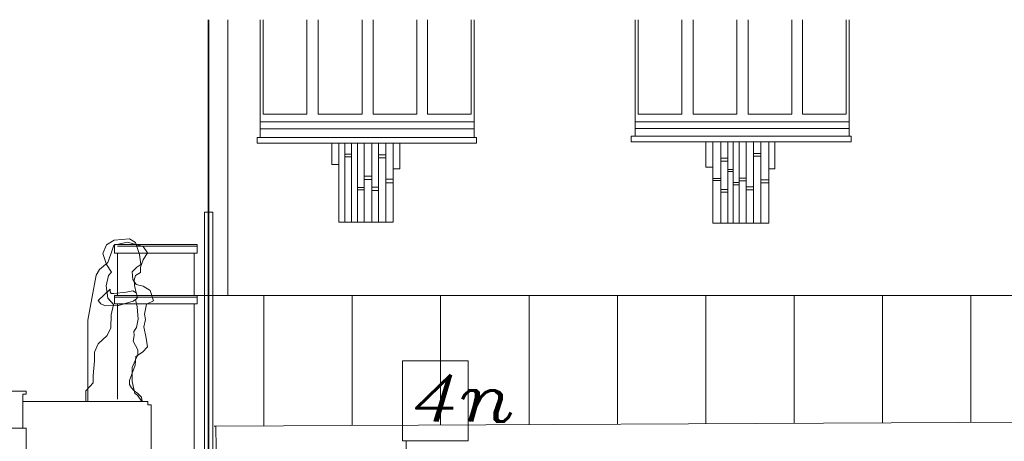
# Model space of a CAD drawing. Header units: millimetres. Extents: x -74 to 79, y 0 to 54.
# Tile 104 of 164: x -13.56 to -10.66, y 33.1 to 34.34. Entities that reach past the tile are written whole.
import ezdxf

# ---------------------------------------------------------------- set-up
doc = ezdxf.new("R2010")
doc.units = ezdxf.units.MM
doc.layers.add('10_Achsen Neubau', color=7, linetype='Continuous', lineweight=20)
doc.styles.add('Italic', font='Italic', dxfattribs={"width": 1.15})

msp = doc.modelspace()

# ---------------------------------------------------------------- linework, layer by layer
at = {"color": 2, "linetype": 'Continuous', "lineweight": 35}
msp.add_line((-12.9998545, 34.3427933), (-12.9998545, 25.4475177), dxfattribs=at)
at = {"color": 8, "linetype": 'Continuous', "lineweight": 18}
for p, q in [((-12.9425158, 34.3427933), (-12.9425158, 33.5307115)), ((-12.8480879, 34.3427933), (-12.8480879, 33.9963127)), ((-12.8391257, 34.3427933), (-12.8391257, 34.064217)), ((-12.7101716, 34.064217), (-12.7101716, 34.3427933)), ((-12.6774248, 34.064217), (-12.6774248, 34.3427933)), ((-12.5481504, 34.064217), (-12.5481504, 34.3427933)), ((-12.5151068, 34.064217), (-12.5151068, 34.3427933)), ((-12.3870053, 34.064217), (-12.3870053, 34.3427933)), ((-12.3551457, 34.064217), (-12.3551457, 34.3427933)), ((-12.2268811, 34.064217), (-12.2268811, 34.3427933)), ((-12.2180879, 33.9963127), (-12.2180879, 34.3427933)), ((-11.744896, 34.3427933), (-11.744896, 34.0001727)), ((-11.7359338, 34.3427933), (-11.7359338, 34.064217)), ((-11.7359338, 34.3427933), (-11.7359338, 34.064217)), ((-11.6069797, 34.064217), (-11.6069797, 34.3427933)), ((-11.6069797, 34.064217), (-11.6069797, 34.3427933)), ((-11.5742329, 34.064217), (-11.5742329, 34.3427933)), ((-11.5742329, 34.064217), (-11.5742329, 34.3427933)), ((-11.4449585, 34.064217), (-11.4449585, 34.3427933)), ((-11.411915, 34.064217), (-11.411915, 34.3427933)), ((-11.2838134, 34.064217), (-11.2838134, 34.3427933)), ((-11.2519538, 34.064217), (-11.2519538, 34.3427933)), ((-11.1236893, 34.064217), (-11.1236893, 34.3427933)), ((-11.114896, 34.0001727), (-11.114896, 34.3427933)), ((-12.2180879, 34.0423087), (-12.8480879, 34.0423087)), ((-12.7101716, 34.064217), (-12.8391257, 34.064217)), ((-12.5481504, 34.064217), (-12.6774248, 34.064217)), ((-12.3870053, 34.064217), (-12.5151068, 34.064217)), ((-12.2268811, 34.064217), (-12.3551457, 34.064217)), ((-11.744896, 34.041545), (-11.114896, 34.041545)), ((-11.6069797, 34.064217), (-11.7359338, 34.064217)), ((-11.6069797, 34.064217), (-11.7359338, 34.064217)), ((-11.4449585, 34.064217), (-11.5742329, 34.064217)), ((-11.4449585, 34.064217), (-11.5742329, 34.064217)), ((-11.2838134, 34.064217), (-11.411915, 34.064217)), ((-11.1236893, 34.064217), (-11.2519538, 34.064217)), ((-12.8480879, 34.0216501), (-12.2180879, 34.0216501)), ((-11.744896, 34.0228197), (-11.114896, 34.0228197)), ((-12.8567362, 33.9788882), (-12.8567362, 33.9963127)), ((-12.8567362, 33.9963127), (-12.2115398, 33.9963127)), ((-12.2115398, 33.9788882), (-12.2115398, 33.9963095)), ((-11.1088787, 34.0001727), (-11.7564459, 34.0001727)), ((-11.7564459, 33.9828985), (-11.7564459, 34.0001727)), ((-11.5314459, 33.9828985), (-11.7564459, 33.9828985)), ((-11.5364919, 33.9089732), (-11.5364919, 33.9828985)), ((-11.3338787, 33.9828985), (-11.5314459, 33.9828985)), ((-11.5163787, 33.9089732), (-11.5163787, 33.9828985)), ((-11.4925938, 33.7439732), (-11.4925938, 33.9828985)), ((-11.4718628, 33.7439732), (-11.4718628, 33.9828985)), ((-11.4559836, 33.7439732), (-11.4559836, 33.9828985)), ((-11.4383402, 33.7439732), (-11.4383402, 33.9828985)), ((-11.4180503, 33.7439732), (-11.4180503, 33.9828985)), ((-11.396437, 33.7439732), (-11.396437, 33.9828985)), ((-11.3748238, 33.7439732), (-11.3748238, 33.9828985)), ((-11.3513787, 33.9039732), (-11.3513787, 33.9828985)), ((-11.3338787, 33.9828985), (-11.3338787, 33.9039732)), ((-11.3338787, 33.9828985), (-11.1088787, 33.9828985)), ((-11.1088787, 33.9828985), (-11.1088787, 34.0001727)), ((-12.636778, 33.9788882), (-12.8567362, 33.9788882)), ((-12.636778, 33.9161844), (-12.636778, 33.9788882)), ((-12.4365398, 33.9788882), (-12.636778, 33.9788882)), ((-12.6165398, 33.9161844), (-12.6165398, 33.9788882)), ((-12.5988876, 33.7462687), (-12.5988876, 33.9788882)), ((-12.5792858, 33.7462687), (-12.5792858, 33.9788882)), ((-12.5613641, 33.7462687), (-12.5613641, 33.9788882)), ((-12.5414331, 33.7462687), (-12.5414331, 33.9788882)), ((-12.518868, 33.7462687), (-12.518868, 33.9788882)), ((-12.5000144, 33.7462687), (-12.5000144, 33.9788882)), ((-12.4780185, 33.7462687), (-12.4780185, 33.9788882)), ((-12.4565398, 33.9039162), (-12.4565398, 33.9788882)), ((-12.4365398, 33.9788882), (-12.4365398, 33.9039162)), ((-12.4365398, 33.9788882), (-12.2115398, 33.9788882)), ((-12.5988876, 33.9467924), (-12.5792858, 33.9467924)), ((-12.5988876, 33.9391091), (-12.5792858, 33.9391091)), ((-12.5000144, 33.944697), (-12.4780185, 33.944697)), ((-12.5000144, 33.935966), (-12.4780185, 33.935966)), ((-11.4925938, 33.9350619), (-11.4718628, 33.9350619)), ((-11.4925938, 33.9263894), (-11.4718628, 33.9263894)), ((-11.396437, 33.9483293), (-11.3748238, 33.9483293)), ((-11.396437, 33.9411655), (-11.3748238, 33.9411655)), ((-12.6165398, 33.9161844), (-12.636778, 33.9161844)), ((-12.6165398, 33.7462687), (-12.6165398, 33.9161844)), ((-12.4565398, 33.9039162), (-12.4565398, 33.7462687)), ((-12.4365398, 33.9039162), (-12.4565398, 33.9039162)), ((-11.5163787, 33.9089732), (-11.5364919, 33.9089732)), ((-11.5163787, 33.7439732), (-11.5163787, 33.9089732)), ((-11.4718628, 33.9018711), (-11.4559836, 33.9018711)), ((-11.4718628, 33.8953584), (-11.4559836, 33.8953584)), ((-11.3338787, 33.9039732), (-11.3513787, 33.9039732)), ((-11.3513787, 33.9039732), (-11.3513787, 33.7439732)), ((-12.5414331, 33.8825321), (-12.518868, 33.8825321)), ((-12.5414331, 33.8720549), (-12.518868, 33.8720549)), ((-12.4780185, 33.8727534), (-12.4565398, 33.8727534)), ((-11.5163787, 33.8754133), (-11.4925938, 33.8754133)), ((-11.4925938, 33.8695569), (-11.5163787, 33.8695569)), ((-11.4383402, 33.8759458), (-11.4180503, 33.8759458)), ((-11.4383402, 33.8678996), (-11.4180503, 33.8678996)), ((-11.3748238, 33.8713606), (-11.3513787, 33.8713606)), ((-12.5613641, 33.8483065), (-12.5414331, 33.8483065)), ((-12.5613641, 33.8416709), (-12.5414331, 33.8416709)), ((-12.518868, 33.8493542), (-12.5000144, 33.8493542)), ((-12.518868, 33.840274), (-12.5000144, 33.840274)), ((-12.4780185, 33.8625784), (-12.4565398, 33.8625784)), ((-11.4925938, 33.8426436), (-11.4718628, 33.8426436)), ((-11.4559836, 33.8634359), (-11.4383402, 33.8634359)), ((-11.4559836, 33.8566684), (-11.4383402, 33.8566684)), ((-11.4180503, 33.8504661), (-11.396437, 33.8504661)), ((-11.4180503, 33.8422522), (-11.396437, 33.8422522)), ((-11.3748238, 33.8623754), (-11.3513787, 33.8623754)), ((-11.4925938, 33.8350315), (-11.4718628, 33.8350315)), ((-12.9866413, 33.7757115), (-13.0116413, 33.7757115)), ((-13.0116413, 32.1937046), (-13.0116413, 33.7757115)), ((-13.0116413, 33.7757115), (-13.0116413, 32.1937046)), ((-12.9866413, 33.7757115), (-12.9866413, 32.1893863)), ((-12.4565398, 33.7462687), (-12.6165398, 33.7462687)), ((-11.3513787, 33.7439732), (-11.5163787, 33.7439732)), ((-13.3000385, 33.6797863), (-13.2777883, 33.6938584)), ((-13.2777883, 33.6938584), (-13.3000385, 33.6797863)), ((-13.2777883, 33.6938584), (-13.2318542, 33.6975486)), ((-13.2318542, 33.6975486), (-13.2777883, 33.6938584)), ((-13.2318542, 33.6975486), (-13.2141576, 33.6871334)), ((-13.2141576, 33.6871334), (-13.2318542, 33.6975486)), ((-13.3108095, 33.6547008), (-13.3000385, 33.6797863)), ((-13.3000385, 33.6797863), (-13.3108095, 33.6547008)), ((-13.2874548, 33.6522834), (-13.2779977, 33.6784722)), ((-13.2779977, 33.6784722), (-13.2874548, 33.6522834)), ((-13.2779977, 33.6784722), (-13.2386339, 33.6873353)), ((-13.2386339, 33.6873353), (-13.2779977, 33.6784722)), ((-13.0336264, 33.6808019), (-13.2764875, 33.6808019)), ((-13.2764875, 33.6558019), (-13.2764875, 33.6808019)), ((-13.0336264, 33.6758019), (-13.2680569, 33.6758019)), ((-13.2386339, 33.6873353), (-13.1918822, 33.6749733)), ((-13.1918822, 33.6749733), (-13.2386339, 33.6873353)), ((-13.2141576, 33.6871334), (-13.2033324, 33.6516713)), ((-13.2033324, 33.6516713), (-13.2141576, 33.6871334)), ((-13.1918822, 33.6749733), (-13.1795058, 33.6564089)), ((-13.1795058, 33.6564089), (-13.1918822, 33.6749733)), ((-13.0336264, 33.6558019), (-13.0336264, 33.6808019)), ((-13.2997644, 33.6217854), (-13.3108095, 33.6547008)), ((-13.3108095, 33.6547008), (-13.2997644, 33.6217854)), ((-13.2963932, 33.6275308), (-13.2874548, 33.6522834)), ((-13.2874548, 33.6522834), (-13.2963932, 33.6275308)), ((-13.0336264, 33.6558019), (-13.2764875, 33.6558019)), ((-13.2680569, 33.6558019), (-13.2680569, 33.5307413)), ((-13.2033324, 33.6516713), (-13.1989858, 33.6218469)), ((-13.1989858, 33.6218469), (-13.2033324, 33.6516713)), ((-13.1923602, 33.636084), (-13.1994455, 33.6144669)), ((-13.1994455, 33.6144669), (-13.1923602, 33.636084)), ((-13.1795058, 33.6564089), (-13.1923602, 33.636084)), ((-13.1923602, 33.636084), (-13.1795058, 33.6564089)), ((-13.0420569, 33.6558019), (-13.0420569, 33.5307413)), ((-13.3306303, 33.5908122), (-13.3204867, 33.606851)), ((-13.3204867, 33.606851), (-13.3306303, 33.5908122)), ((-13.3204867, 33.606851), (-13.2963932, 33.6275308)), ((-13.2963932, 33.6275308), (-13.3204867, 33.606851)), ((-13.2857141, 33.5995695), (-13.2997644, 33.6217854)), ((-13.2997644, 33.6217854), (-13.2857141, 33.5995695)), ((-13.2109551, 33.614277), (-13.2240733, 33.6006961)), ((-13.2240733, 33.6006961), (-13.2109551, 33.614277)), ((-13.1989858, 33.6218469), (-13.2109551, 33.614277)), ((-13.2109551, 33.614277), (-13.1989858, 33.6218469)), ((-13.1994455, 33.6144669), (-13.1994455, 33.5979652)), ((-13.1994455, 33.5979652), (-13.1994455, 33.6144669)), ((-13.3431482, 33.5223321), (-13.3306303, 33.5908122)), ((-13.3306303, 33.5908122), (-13.3431482, 33.5223321)), ((-13.3006115, 33.5594611), (-13.293812, 33.5896601)), ((-13.293812, 33.5896601), (-13.3006115, 33.5594611)), ((-13.293812, 33.5896601), (-13.2857141, 33.5995695)), ((-13.2857141, 33.5995695), (-13.293812, 33.5896601)), ((-13.2240733, 33.6006961), (-13.2222438, 33.577924)), ((-13.2222438, 33.577924), (-13.2240733, 33.6006961)), ((-13.2222438, 33.577924), (-13.2128181, 33.5630203)), ((-13.2128181, 33.5630203), (-13.2222438, 33.577924)), ((-13.2143907, 33.5898481), (-13.2181486, 33.5756359)), ((-13.2181486, 33.5756359), (-13.2143907, 33.5898481)), ((-13.2181486, 33.5756359), (-13.2171928, 33.56032)), ((-13.2171928, 33.56032), (-13.2181486, 33.5756359)), ((-13.1994455, 33.5979652), (-13.2143907, 33.5898481)), ((-13.2143907, 33.5898481), (-13.1994455, 33.5979652)), ((-13.3242893, 33.5162129), (-13.289473, 33.5490695)), ((-13.2960277, 33.5227905), (-13.3006115, 33.5594611)), ((-13.3006115, 33.5594611), (-13.2960277, 33.5227905)), ((-13.289473, 33.5417449), (-13.289473, 33.5490695)), ((-13.289473, 33.5490695), (-13.289473, 33.5417449)), ((-13.289473, 33.5490695), (-13.289473, 33.5417449)), ((-13.2171928, 33.56032), (-13.2122579, 33.5384024)), ((-13.2122579, 33.5384024), (-13.2171928, 33.56032)), ((-13.2128181, 33.5630203), (-13.1920888, 33.558353)), ((-13.1920888, 33.558353), (-13.2128181, 33.5630203)), ((-13.1920888, 33.558353), (-13.1710111, 33.5457907)), ((-13.1710111, 33.5457907), (-13.1920888, 33.558353)), ((-13.3548369, 33.4583878), (-13.3431482, 33.5223321)), ((-13.3431482, 33.5223321), (-13.3548369, 33.4583878)), ((-13.2791871, 33.5038887), (-13.2960277, 33.5227905)), ((-13.2960277, 33.5227905), (-13.283546, 33.5087812)), ((-13.2861571, 33.5364402), (-13.289473, 33.5417449)), ((-13.289473, 33.5417449), (-13.2861571, 33.5364402)), ((-13.289473, 33.5417449), (-13.2861571, 33.5364402)), ((-13.2785331, 33.5364402), (-13.2861571, 33.5364402)), ((-13.2861571, 33.5364402), (-13.2785331, 33.5364402)), ((-13.2861571, 33.5364402), (-13.2785331, 33.5364402)), ((-13.2416519, 33.5403926), (-13.2785331, 33.5364402)), ((-13.2785331, 33.5364402), (-13.2416519, 33.5403926)), ((-13.2785331, 33.5364402), (-13.2416519, 33.5403926)), ((-13.0336264, 33.5307413), (-13.2764875, 33.5307413)), ((-13.2764875, 33.5057413), (-13.2764875, 33.5307413)), ((-13.033575, 33.5255615), (-13.2764875, 33.5257413)), ((-13.2222958, 33.5447508), (-13.2416519, 33.5403926)), ((-13.2416519, 33.5403926), (-13.2222958, 33.5447508)), ((-13.2416519, 33.5403926), (-13.2222958, 33.5447508)), ((-13.2122579, 33.5384024), (-13.2222958, 33.5447508)), ((-13.2222958, 33.5447508), (-13.2122579, 33.5384024)), ((-13.2222958, 33.5447508), (-13.2122579, 33.5384024)), ((-13.2117993, 33.5206808), (-13.2214982, 33.5135603)), ((-13.2214982, 33.5135603), (-13.2145911, 33.5186312)), ((-13.2145911, 33.5186312), (-13.2214982, 33.5135603)), ((-13.2145911, 33.5186312), (-13.2098889, 33.4977473)), ((-13.2098889, 33.4977473), (-13.2145911, 33.5186312)), ((-13.2122579, 33.5384024), (-13.2087799, 33.525455)), ((-13.2087799, 33.525455), (-13.2117993, 33.5206808)), ((-13.1710111, 33.5457907), (-13.1614921, 33.5146073)), ((-13.1614921, 33.5146073), (-13.1710111, 33.5457907)), ((-13.0420569, 33.5257413), (-13.0420569, 33.5257115)), ((-13.0336264, 33.5057413), (-13.0336264, 33.5307413)), ((-9.7903518, 33.5307115), (-13.0336264, 33.5307115)), ((-12.836802, 33.5307264), (-12.836802, 33.1467761)), ((-12.576802, 33.5307264), (-12.576802, 33.1480064)), ((-12.316802, 33.5307264), (-12.316802, 33.1492368)), ((-12.056802, 33.5307264), (-12.056802, 33.1504671)), ((-11.796802, 33.5307264), (-11.796802, 33.1516975)), ((-11.536802, 33.5307264), (-11.536802, 33.1529278)), ((-11.276802, 33.5307264), (-11.276802, 33.1541582)), ((-11.016802, 33.5307264), (-11.016802, 33.1553885)), ((-10.756802, 33.5307264), (-10.756802, 33.1566189)), ((-13.3163313, 33.5062654), (-13.3242893, 33.5162129)), ((-13.3242893, 33.5162129), (-13.3163313, 33.5062654)), ((-13.3163313, 33.5062654), (-13.3242893, 33.5162129)), ((-13.3032746, 33.5000716), (-13.3163313, 33.5062654)), ((-13.3163313, 33.5062654), (-13.3032746, 33.5000716)), ((-13.3032746, 33.5000716), (-13.3163313, 33.5062654)), ((-13.2642294, 33.50136), (-13.3032746, 33.5000716)), ((-13.3032746, 33.5000716), (-13.2659514, 33.5008684)), ((-13.2659514, 33.5008684), (-13.3032746, 33.5000716)), ((-13.2859972, 33.4736425), (-13.2791871, 33.5038887)), ((-13.2791871, 33.5038887), (-13.2859972, 33.4736425)), ((-13.283546, 33.5087812), (-13.2791871, 33.5038887)), ((-13.0336264, 33.5057413), (-13.2764875, 33.5057413)), ((-13.2680569, 33.5057413), (-13.2680569, 33.2258813)), ((-13.2659514, 33.5008684), (-13.2214982, 33.5135603)), ((-13.2214982, 33.5135603), (-13.2659514, 33.5008684)), ((-13.2214982, 33.5135603), (-13.2642294, 33.50136)), ((-13.2098889, 33.4977473), (-13.2066305, 33.4614863)), ((-13.2066305, 33.4614863), (-13.2098889, 33.4977473)), ((-13.1819617, 33.5050345), (-13.1884915, 33.4760336)), ((-13.1884915, 33.4760336), (-13.1819617, 33.5050345)), ((-13.1614921, 33.5146073), (-13.1819617, 33.5050345)), ((-13.1819617, 33.5050345), (-13.1614921, 33.5146073)), ((-13.0420569, 33.5057413), (-13.0420569, 32.1981964)), ((-13.287433, 33.435125), (-13.2859972, 33.4736425)), ((-13.2859972, 33.4736425), (-13.287433, 33.435125)), ((-13.2066305, 33.4614863), (-13.2112191, 33.4369643)), ((-13.2112191, 33.4369643), (-13.2066305, 33.4614863)), ((-13.1848701, 33.459763), (-13.189723, 33.4382095)), ((-13.189723, 33.4382095), (-13.1848701, 33.459763)), ((-13.1884915, 33.4760336), (-13.1848701, 33.459763)), ((-13.1848701, 33.459763), (-13.1884915, 33.4760336)), ((-13.3548369, 33.2191125), (-13.3548369, 33.4583878)), ((-13.3548369, 33.4583878), (-13.3548369, 33.2191125)), ((-13.2977466, 33.4133518), (-13.287433, 33.435125)), ((-13.287433, 33.435125), (-13.2977466, 33.4133518)), ((-13.2112191, 33.4369643), (-13.2191298, 33.4244561)), ((-13.2191298, 33.4244561), (-13.2112191, 33.4369643)), ((-13.189723, 33.4382095), (-13.1837241, 33.4047572)), ((-13.1837241, 33.4047572), (-13.189723, 33.4382095)), ((-13.3246766, 33.3881408), (-13.2977466, 33.4133518)), ((-13.2977466, 33.4133518), (-13.3246766, 33.3881408)), ((-13.218155, 33.4126902), (-13.2214982, 33.3961795)), ((-13.2214982, 33.3961795), (-13.218155, 33.4126902)), ((-13.2191298, 33.4244561), (-13.218155, 33.4126902)), ((-13.218155, 33.4126902), (-13.2191298, 33.4244561)), ((-13.1837241, 33.4047572), (-13.1792904, 33.380033)), ((-13.1792904, 33.380033), (-13.1837241, 33.4047572)), ((-13.3355631, 33.3640758), (-13.3246766, 33.3881408)), ((-13.3246766, 33.3881408), (-13.3355631, 33.3640758)), ((-13.2214982, 33.3961795), (-13.2082187, 33.3711246)), ((-13.2082187, 33.3711246), (-13.2214982, 33.3961795)), ((-13.1792904, 33.380033), (-13.1937194, 33.3640758)), ((-13.1937194, 33.3640758), (-13.1792904, 33.380033)), ((-13.3355631, 33.3382918), (-13.3355631, 33.3640758)), ((-13.3355631, 33.3640758), (-13.3355631, 33.3382918)), ((-13.2082187, 33.3553946), (-13.2151981, 33.3398102)), ((-13.2151981, 33.3398102), (-13.2082187, 33.3553946)), ((-13.2140079, 33.3512444), (-13.2151783, 33.3251538)), ((-13.2151783, 33.3251538), (-13.2140079, 33.3512444)), ((-13.1937194, 33.3640758), (-13.2140079, 33.3512444)), ((-13.2140079, 33.3512444), (-13.1937194, 33.3640758)), ((-13.2082187, 33.3711246), (-13.2082187, 33.3553946)), ((-13.2082187, 33.3553946), (-13.2082187, 33.3711246)), ((-13.3389699, 33.2947455), (-13.3355631, 33.3382918)), ((-13.3355631, 33.3382918), (-13.3389699, 33.2947455)), ((-13.2151783, 33.3251538), (-13.2249785, 33.2993293)), ((-13.2249785, 33.2993293), (-13.2151783, 33.3251538)), ((-13.2151981, 33.3398102), (-13.2246809, 33.3186359)), ((-13.2246809, 33.3186359), (-13.2151981, 33.3398102)), ((-13.2246809, 33.3186359), (-13.2246809, 33.2772201)), ((-13.2246809, 33.2772201), (-13.2246809, 33.3186359)), ((-13.3389699, 33.2740379), (-13.3389699, 33.2947455)), ((-13.3389699, 33.2947455), (-13.3389699, 33.2740379)), ((-13.2249785, 33.2993293), (-13.2324348, 33.2808667)), ((-13.2324348, 33.2808667), (-13.2249785, 33.2993293)), ((-13.3607741, 33.2500532), (-13.3493146, 33.2626587)), ((-13.3493146, 33.2626587), (-13.3607741, 33.2500532)), ((-13.3493146, 33.2626587), (-13.3389699, 33.2740379)), ((-13.3389699, 33.2740379), (-13.3493146, 33.2626587)), ((-13.2324348, 33.2808667), (-13.2324348, 33.2683885)), ((-13.2324348, 33.2683885), (-13.2324348, 33.2808667)), ((-13.2324348, 33.2683885), (-13.2266275, 33.2592063)), ((-13.2266275, 33.2592063), (-13.2324348, 33.2683885)), ((-13.2266275, 33.2592063), (-13.2185472, 33.2500532)), ((-13.2185472, 33.2500532), (-13.2266275, 33.2592063)), ((-13.2246809, 33.2772201), (-13.2168125, 33.242274)), ((-13.2168125, 33.242274), (-13.2246809, 33.2772201)), ((-13.9566398, 33.2492179), (-13.5367285, 33.2492179)), ((-13.5367285, 33.2397764), (-13.5466008, 33.2397764)), ((-13.5466008, 33.2397764), (-13.5466008, 33.1398029)), ((-13.5367285, 33.2492179), (-13.5367285, 33.2397764)), ((-13.3607741, 33.2191125), (-13.3607741, 33.2500532)), ((-13.3607741, 33.2500532), (-13.3607741, 33.2191125)), ((-13.2185472, 33.2500532), (-13.2073537, 33.2422946)), ((-13.2073537, 33.2422946), (-13.2185472, 33.2500532)), ((-13.2168125, 33.242274), (-13.2091866, 33.237451)), ((-13.2091866, 33.237451), (-13.2168125, 33.242274)), ((-13.2091866, 33.237451), (-13.1958988, 33.2191125)), ((-13.1958988, 33.2191125), (-13.2091866, 33.237451)), ((-13.2073537, 33.2422946), (-13.1971298, 33.2312418)), ((-13.1971298, 33.2312418), (-13.2073537, 33.2422946)), ((-13.1971298, 33.2312418), (-13.1949193, 33.2191125)), ((-13.1949193, 33.2191125), (-13.1971298, 33.2312418)), ((-13.5466008, 33.2191125), (-13.1787587, 33.2191125)), ((-13.1949193, 33.2191125), (-13.3607741, 33.2191125)), ((-13.3607741, 33.2191125), (-13.1949193, 33.2191125)), ((-13.1958988, 33.2191125), (-13.3548369, 33.2191125)), ((-13.3548369, 33.2191125), (-13.1958988, 33.2191125)), ((-13.1787587, 33.2191125), (-13.1787587, 33.2092427)), ((-13.1787587, 33.2092427), (-13.1687884, 33.2092427)), ((-13.1687884, 33.2092427), (-13.1687884, 33.0744237)), ((-12.9778379, 33.1461087), (-12.9836264, 33.1461087)), ((-8.5907793, 33.1668687), (-12.9778379, 33.1461087)), ((-12.9775232, 33.0796095), (-12.9778379, 33.1461087)), ((-15.8891647, 33.1370964), (-13.5466008, 33.1398029)), ((-13.5466008, 33.1398029), (-13.5363388, 33.1398029)), ((-13.5363388, 33.1398029), (-13.5363388, 33.0746283))]:
    msp.add_line(p, q, dxfattribs=at)
at = {"layer": '10_Achsen Neubau', "color": 7, "linetype": 'Continuous', "lineweight": 18}
for p, q in [((-12.4287067, 33.3385339), (-12.2354974, 33.3385393)), ((-12.4287001, 33.1024623), (-12.4287067, 33.3385339)), ((-12.2354974, 33.3385393), (-12.2354908, 33.1024677)), ((-12.2354908, 33.1024677), (-12.4287001, 33.1024623)), ((-12.4187001, 25.4475177), (-12.4187001, 33.1025381))]:
    msp.add_line(p, q, dxfattribs=at)

# ---------------------------------------------------------------- texts
at = {"layer": '10_Achsen Neubau', "color": 7, "lineweight": 18, "style": 'Italic', "width": 1.15}
msp.add_text('4n', height=0.1375, rotation=0.0016021, dxfattribs=at).set_placement((-12.4016584, 33.1596061))

doc.saveas('drawing.dxf')
